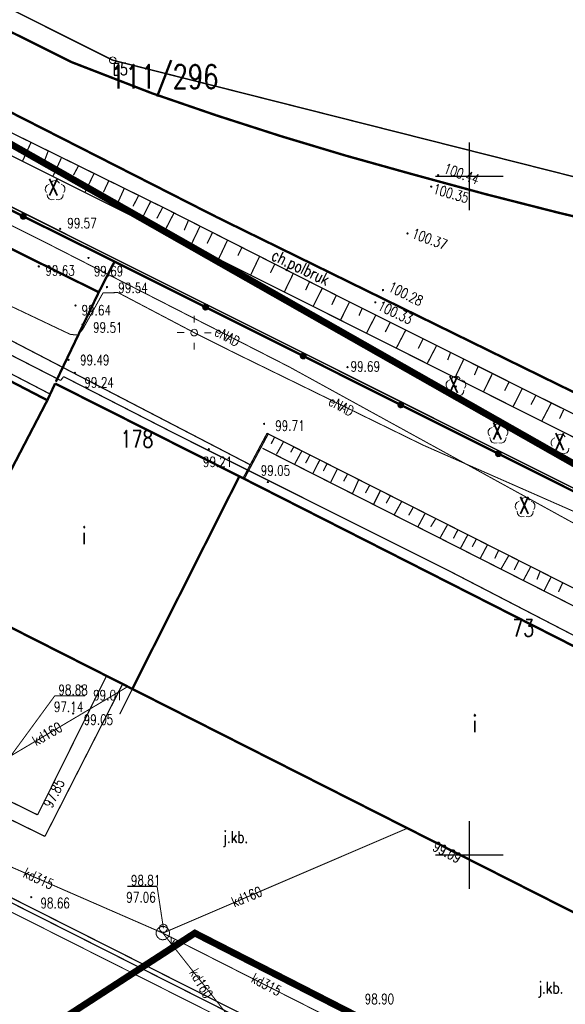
# Model space of a CAD drawing. Header units: metres. Extents: x 7501691 to 7504871, y 5814048 to 5814963.
# Tile 85 of 89: x 7504496 to 7504537, y 5814491 to 5814564. Entities that reach past the tile are written whole.
import ezdxf
from ezdxf.enums import TextEntityAlignment as Align

# ---------------------------------------------------------------- set-up
doc = ezdxf.new("R2010")
doc.units = ezdxf.units.M
doc.header["$MEASUREMENT"] = 0
for name, pattern in [('1', [0]), ('11', [3, 2.5, -0.5]), ('BUD', [0]), ('GDE', [0]), ('KOJ', [0]), ('KOU', [2, 1.5, -0.5]), ('UBK', [0]), ('UEB', [0]), ('UPC', [0]), ('UPK', [0]), ('WJD', [0]), ('WSQ', [1.75, 1.25, -0.5])]:
    doc.linetypes.add(name, pattern=pattern)
doc.layers.get('0').update_dxf_attribs({"linetype": 'CONTINUOUS'})
for name, color, linetype, lineweight in [('Dzialki', 7, 'GDE', 18), ('EADTD_T_0', 7, 'CONTINUOUS', 20), ('EBTPO_L_6', 7, 'WJD', 18), ('EBUOA_T_1', 7, 'CONTINUOUS', 20), ('EBUPP_L_1', 7, 'BUD', 35), ('EBUPP_L_3', 7, '1', 35), ('EDZPD_L_0', 7, 'GDE', 20), ('EDZPP_T_0', 7, 'CONTINUOUS', 15), ('KRZYZE_L_0', 7, '1', 18), ('Numery_dzialek', 7, 'CONTINUOUS', 18), ('Numery_punktow', 7, 'CONTINUOUS', 9), ('Punkty', 7, 'CONTINUOUS', 18), ('SDROK_T_0', 7, 'CONTINUOUS', 18), ('SDROK_T_1', 7, 'CONTINUOUS', 18), ('SDRPK_L_1', 7, '11', 15), ('SDRPK_L_3', 7, 'KOJ', 35), ('SDRPK_L_4', 7, 'KOU', 18), ('SZOPO_L_0', 7, 'CONTINUOUS', 35), ('SZZPZ_T_0', 3, 'CONTINUOUS', 18), ('UCCOC_T_0', 6, 'CONTINUOUS', 15), ('UCCPOR_L_1', 6, 'UPC', 18), ('UEEOO_T_0', 1, 'CONTINUOUS', 15), ('UEEPA_T_3', 1, 'CONTINUOUS', 18), ('UEEPON_L_1', 1, 'UEB', 15), ('UKKOA_T_0', 3, 'CONTINUOUS', 15), ('UKKOC_T_0', 3, 'CONTINUOUS', 15), ('UKKOO_T_0', 3, 'CONTINUOUS', 15), ('UKKPA_L_0', 3, '1', 15), ('UKKPA_T_0', 3, 'CONTINUOUS', 18), ('UKKPB_L_3', 14, 'UBK', 18), ('UKKPOD_L_0', 3, 'UPK', 15), ('WUKOS_T_1', 7, 'CONTINUOUS', 15), ('WUKPS_L_6', 7, 'WSQ', 18), ('WWRPH_T_1', 7, 'CONTINUOUS', 18)]:
    doc.layers.add(name, color=color, linetype=linetype, lineweight=lineweight)
doc.layers.add('pomiar_18_12_2024', color=7, linetype='CONTINUOUS')
doc.layers.add('ZAKRES', color=7, linetype='CONTINUOUS')
doc.styles.add('STYL_ARIAL', font='simplex', dxfattribs={"width": 0.75, "oblique": 0.1})

# ---------------------------------------------------------------- blocks, each defined once
blk = doc.blocks.new('fdsgfdhgfjh')
at = {"color": 7, "const_width": 0.065}
for points in [[(628.93, -380.808), (627.625, -347.321), (631.46, -316.744), (630.476, -293.446), (631.603, -272.028), (642.12, -262.447), (642.84, -250.18), (613.01, -248.02), (473.074, -244.736), (370.953, -240.293), (311.01, -225.13), (43.231, -91.051), (39.421, -86.572), (-13.328, -60.153)], [(-16.835, -75.512), (354.018, -261.214), (467.857, -262.505), (472.746, -258.735), (593.685, -261.575), (612.103, -262.002), (615, -265.13), (621.573, -272.23), (620.457, -293.398), (621.441, -316.515), (617.616, -347.083), (618.941, -381.189)], [(-73.624, -607.379), (195.366, -583.748), (341.459, -571.655), (342.319, -570.715), (349.277, -563.045), (349.917, -560.655), (362.058, -448.634), (361.947, -446.744), (362.796, -440.405), (363.365, -434.665), (363.505, -433.525), (474.63, -446.54), (528.102, -452.597), (558.029, -454.712), (566.877, -447.021), (578.606, -447.669), (581.452, -423.391), (595.663, -375.234), (593.685, -261.575), (472.746, -258.735), (467.857, -262.505), (354.018, -261.214), (-16.835, -75.512)]]:
    blk.add_lwpolyline(points, dxfattribs=at)
at = {"color": 1, "const_width": 0.5}
blk.add_lwpolyline([(199.493, -172.243), (156.73, -247.896), (288.397, -308.04), (317.034, -289.46), (359.345, -311.135), (375.173, -272.058), (199.493, -172.243)], dxfattribs=at)
at = {"layer": 'Dzialki', "color": 7, "const_width": 0.09}
for points in [[(354, -261.22), (-16.86, -75.52)], [(43.21, -91.06), (310.99, -225.15)], [(310.99, -225.15), (370.93, -240.3)]]:
    blk.add_lwpolyline(points, dxfattribs=at)
at = {"layer": 'EBTPO_L_6', "color": 7, "const_width": 0.09}
for points in [[(290.803, -239.197), (321.157, -254.977)], [(322.352, -252.633), (321.91, -253.461)], [(322.44, -252.68), (321.998, -253.508)], [(322.131, -253.047), (322.175, -253.177)], [(322.175, -252.964), (322.219, -253.094)], [(322.44, -252.68), (322.352, -252.633)], [(321.91, -253.461), (321.468, -254.288)], [(321.998, -253.508), (321.556, -254.335)], [(321.689, -253.874), (321.733, -254.004)], [(321.733, -253.792), (321.777, -253.922)], [(321.468, -254.288), (321.026, -255.116)], [(321.556, -254.335), (321.114, -255.163)], [(321.291, -254.619), (321.335, -254.749)], [(321.026, -255.116), (320.584, -255.944)], [(321.114, -255.163), (320.672, -255.991)], [(321.247, -254.702), (321.291, -254.832)], [(320.672, -255.991), (320.584, -255.944)], [(320.805, -255.53), (320.849, -255.66)], [(320.849, -255.447), (320.893, -255.577)]]:
    blk.add_lwpolyline(points, dxfattribs=at)
at = {"layer": 'EBUPP_L_1', "color": 7, "const_width": 0.175}
for points in [[(306.173, -250.201), (228.614, -209.87)], [(298.724, -264.526), (306.173, -250.201)], [(298.724, -264.526), (312.43, -271.47)], [(312.43, -271.47), (351.83, -291.431)]]:
    blk.add_lwpolyline(points, dxfattribs=at)
at = {"layer": 'EBUPP_L_3', "color": 7, "const_width": 0.175}
for points in [[(306.173, -250.201), (306.743, -248.968)], [(306.743, -248.968), (320.309, -255.805)], [(320.309, -255.805), (359.779, -275.864)]]:
    blk.add_lwpolyline(points, dxfattribs=at)
at = {"layer": 'EBUPP_L_3', "color": 7, "linetype": '1', "const_width": 0.175}
blk.add_lwpolyline([(312.43, -271.47), (320.309, -255.805)], dxfattribs=at)
at = {"layer": 'EDZPD_L_0', "color": 7, "const_width": 0.1}
for points in [[(353.997, -261.225), (-16.856, -75.522)], [(310.985, -225.145), (43.21, -91.061)], [(370.931, -240.304), (310.985, -225.145)]]:
    blk.add_lwpolyline(points, dxfattribs=at)
at = {"layer": 'EDZPP_T_0', "color": 7}
blk.add_lwpolyline([(310.985, -224.895), (311.12, -224.935), (311.213, -225.041), (311.233, -225.18), (311.174, -225.309), (311.056, -225.385), (310.915, -225.385), (310.796, -225.309), (310.738, -225.181), (310.758, -225.041), (310.85, -224.935), (310.985, -224.895)], dxfattribs=at)
at = {"layer": 'KRZYZE_L_0', "color": 7, "linetype": '1', "const_width": 0.09}
for points in [[(337.25, -236.2), (337.25, -231.2)], [(334.75, -233.7), (339.75, -233.7)], [(337.25, -286.2), (337.25, -281.2)], [(334.75, -283.7), (339.75, -283.7)]]:
    blk.add_lwpolyline(points, dxfattribs=at)
at = {"layer": 'pomiar_18_12_2024', "color": 214, "linetype": '1', "const_width": 0.09}
blk.add_lwpolyline([(306.382, -249.747), (228.844, -209.426), (228.614, -209.87)], dxfattribs=at)
at = {"layer": 'pomiar_18_12_2024', "color": 214}
blk.add_point((306.382, -249.747), dxfattribs=at)
at = {"layer": 'Punkty', "color": 7}
blk.add_lwpolyline([(310.99, -224.9), (311.125, -224.94), (311.217, -225.046), (311.237, -225.186), (311.179, -225.314), (311.06, -225.39), (310.92, -225.39), (310.801, -225.314), (310.742, -225.186), (310.763, -225.046), (310.855, -224.94), (310.99, -224.9)], dxfattribs=at)
at = {"layer": 'SDRPK_L_1', "color": 7, "const_width": 0.075}
for points in [[(334.7, -282.75), (298.76, -264.51)], [(351.79, -291.42), (334.7, -282.75)], [(297.86, -285.05), (326.52, -299.51)]]:
    blk.add_lwpolyline(points, dxfattribs=at)
at = {"layer": 'SDRPK_L_3', "color": 7, "const_width": 0.175}
for points in [[(307.987, -225.297), (294.028, -218.349)], [(318.654, -236.711), (296.811, -225.583)], [(313.892, -227.585), (307.987, -225.297)], [(332.937, -233.515), (328.133, -232.172), (323.356, -230.736), (318.609, -229.207), (313.892, -227.585)], [(354.863, -238.908), (349.349, -237.696), (343.855, -236.393), (338.384, -234.999), (332.937, -233.515)], [(343.519, -248.913), (318.654, -236.711)], [(359.654, -256.793), (343.519, -248.913)]]:
    blk.add_lwpolyline(points, dxfattribs=at)
at = {"layer": 'SDRPK_L_4', "color": 7, "const_width": 0.09}
for points in [[(307.152, -248.743), (275.209, -232.366)], [(307.374, -248.458), (307.152, -248.743)], [(315.772, -252.766), (307.374, -248.458)], [(335.641, -262.712), (315.772, -252.766)], [(361.88, -276.302), (335.641, -262.712)], [(311.506, -273.331), (312.43, -271.47)]]:
    blk.add_lwpolyline(points, dxfattribs=at)
at = {"layer": 'SZOPO_L_0', "color": 7, "const_width": 0.175}
for points in [[(304.401, -236.648), (297.405, -233.179)], [(304.266, -236.752), (304.231, -236.641), (304.275, -236.534), (304.378, -236.48), (304.491, -236.504), (304.563, -236.596), (304.558, -236.712), (304.48, -236.798), (304.365, -236.814), (304.266, -236.752)], [(311.12, -239.98), (304.401, -236.648)], [(302.58, -238.581), (309.96, -242.24)], [(311.12, -239.98), (309.96, -242.24)], [(311.12, -239.98), (317.826, -243.339)], [(309.96, -242.24), (306.8, -248.84)], [(317.691, -243.443), (317.656, -243.332), (317.7, -243.225), (317.803, -243.171), (317.916, -243.195), (317.988, -243.287), (317.983, -243.403), (317.905, -243.489), (317.79, -243.505), (317.691, -243.443)], [(317.826, -243.339), (325.013, -246.939)], [(324.878, -247.043), (324.843, -246.933), (324.887, -246.825), (324.99, -246.771), (325.103, -246.795), (325.174, -246.887), (325.17, -247.004), (325.092, -247.09), (324.977, -247.105), (324.878, -247.043)], [(325.013, -246.939), (332.199, -250.539)], [(332.065, -250.644), (332.03, -250.533), (332.073, -250.425), (332.176, -250.371), (332.29, -250.396), (332.361, -250.488), (332.357, -250.604), (332.279, -250.69), (332.163, -250.706), (332.065, -250.644)], [(332.199, -250.539), (339.386, -254.14)], [(339.252, -254.244), (339.216, -254.133), (339.26, -254.025), (339.363, -253.971), (339.477, -253.996), (339.548, -254.088), (339.544, -254.204), (339.465, -254.29), (339.35, -254.306), (339.252, -254.244)], [(339.386, -254.14), (346.573, -257.74)]]:
    blk.add_lwpolyline(points, dxfattribs=at)
at = {"layer": 'SZZPZ_T_0', "color": 7}
for points in [[(306.11, -234.899), (306.023, -234.726), (306.033, -234.533), (306.138, -234.37), (306.311, -234.282)], [(306.422, -234.201), (306.559, -234.064), (306.746, -234.014), (306.933, -234.064), (307.07, -234.201)], [(307.182, -234.282), (307.354, -234.37), (307.459, -234.533), (307.47, -234.726), (307.382, -234.899)], [(306.678, -235.411), (306.486, -235.441), (306.305, -235.371), (306.184, -235.221), (306.153, -235.03)], [(306.746, -234.719), (306.778, -234.733), (306.791, -234.764), (306.778, -234.796), (306.746, -234.809), (306.714, -234.796), (306.701, -234.764), (306.714, -234.733), (306.746, -234.719)], [(307.34, -235.03), (307.309, -235.221), (307.187, -235.371), (307.006, -235.441), (306.815, -235.411)], [(335.618, -249.317), (335.531, -249.144), (335.541, -248.951), (335.646, -248.788), (335.819, -248.7)], [(335.93, -248.619), (336.067, -248.482), (336.254, -248.432), (336.441, -248.482), (336.579, -248.619)], [(336.69, -248.7), (336.862, -248.788), (336.968, -248.951), (336.978, -249.144), (336.89, -249.317)], [(336.186, -249.829), (335.994, -249.859), (335.814, -249.789), (335.692, -249.639), (335.661, -249.448)], [(336.254, -249.137), (336.286, -249.151), (336.299, -249.182), (336.286, -249.214), (336.254, -249.227), (336.223, -249.214), (336.209, -249.182), (336.223, -249.151), (336.254, -249.137)], [(336.848, -249.448), (336.817, -249.639), (336.695, -249.789), (336.515, -249.859), (336.323, -249.829)], [(338.721, -252.822), (338.633, -252.649), (338.643, -252.456), (338.749, -252.293), (338.921, -252.205)], [(339.032, -252.124), (339.169, -251.988), (339.357, -251.938), (339.544, -251.988), (339.681, -252.124)], [(339.792, -252.205), (339.965, -252.293), (340.07, -252.456), (340.08, -252.649), (339.993, -252.822)], [(339.288, -253.334), (339.097, -253.364), (338.916, -253.294), (338.794, -253.144), (338.763, -252.953)], [(339.357, -252.643), (339.389, -252.656), (339.402, -252.688), (339.389, -252.719), (339.357, -252.733), (339.325, -252.719), (339.312, -252.688), (339.325, -252.656), (339.357, -252.643)], [(339.95, -252.953), (339.92, -253.144), (339.798, -253.294), (339.617, -253.364), (339.426, -253.334)], [(343.351, -253.593), (343.263, -253.421), (343.273, -253.227), (343.379, -253.065), (343.551, -252.977)], [(343.662, -252.896), (343.799, -252.759), (343.987, -252.709), (344.174, -252.759), (344.311, -252.896)], [(343.918, -254.105), (343.727, -254.135), (343.546, -254.066), (343.424, -253.915), (343.393, -253.724)], [(343.987, -253.414), (344.019, -253.427), (344.032, -253.459), (344.019, -253.491), (343.987, -253.504), (343.955, -253.491), (343.942, -253.459), (343.955, -253.427), (343.987, -253.414)], [(344.58, -253.724), (344.55, -253.915), (344.428, -254.066), (344.247, -254.135), (344.056, -254.105)], [(341.033, -257.554), (341.17, -257.417), (341.357, -257.367), (341.544, -257.417), (341.682, -257.554)], [(340.721, -258.252), (340.634, -258.079), (340.644, -257.886), (340.749, -257.723), (340.922, -257.635)], [(341.357, -258.072), (341.389, -258.086), (341.402, -258.117), (341.389, -258.149), (341.357, -258.162), (341.326, -258.149), (341.312, -258.117), (341.326, -258.086), (341.357, -258.072)], [(341.793, -257.635), (341.965, -257.723), (342.071, -257.885), (342.081, -258.079), (341.993, -258.252)], [(341.289, -258.764), (341.097, -258.794), (340.917, -258.724), (340.795, -258.574), (340.764, -258.383)], [(341.951, -258.382), (341.92, -258.574), (341.798, -258.724), (341.618, -258.794), (341.426, -258.764)]]:
    blk.add_lwpolyline(points, dxfattribs=at)
at = {"layer": 'UCCPOR_L_1', "color": 6, "const_width": 0.09}
for points in [[(305.457, -280.75), (310.529, -270.507)], [(311.715, -271.108), (305.996, -282.334)], [(299.214, -277.677), (305.457, -280.75)], [(305.996, -282.334), (299.848, -279.325)]]:
    blk.add_lwpolyline(points, dxfattribs=at)
at = {"layer": 'UEEPA_T_3', "color": 7}
for points in [[(316.989, -244.468), (316.991, -243.968)], [(316.986, -244.968), (317.121, -245.008), (317.213, -245.114), (317.233, -245.253), (317.175, -245.382), (317.056, -245.458), (316.915, -245.458), (316.797, -245.382), (316.738, -245.254), (316.758, -245.114), (316.851, -245.008), (316.986, -244.968)], [(315.736, -245.213), (316.236, -245.215)], [(317.736, -245.221), (318.236, -245.223)], [(316.982, -245.968), (316.98, -246.468)]]:
    blk.add_lwpolyline(points, dxfattribs=at)
at = {"layer": 'UEEPON_L_1', "color": 1, "const_width": 0.075}
for points in [[(306.213, -238.667), (276.819, -223.925)], [(323.96, -247.727), (306.213, -238.667)], [(307.863, -245.347), (296.301, -239.853)], [(310.272, -242.288), (308.767, -245.001)], [(311.381, -242.268), (310.272, -242.288)], [(316.986, -245.218), (311.381, -242.268)], [(308.767, -245.001), (308.383, -245.396)], [(319.699, -246.584), (316.986, -245.218)], [(308.383, -245.396), (307.863, -245.347)], [(333.86, -253.513), (319.699, -246.584)], [(347.98, -260.936), (323.96, -247.727)], [(349.863, -260.561), (333.86, -253.513)]]:
    blk.add_lwpolyline(points, dxfattribs=at)
at = {"layer": 'UKKOC_T_0', "color": 3, "const_width": 0.075}
for points in [[(303.36, -276.57), (306.718, -271.979)], [(306.718, -271.979), (308.944, -271.979)], [(312.056, -286.014), (314.255, -286.014)], [(314.72, -289.1), (314.255, -286.014)]]:
    blk.add_lwpolyline(points, dxfattribs=at)
at = {"layer": 'UKKPA_L_0', "color": 3, "const_width": 0.075}
blk.add_lwpolyline([(314.287, -289.765), (314.197, -289.578), (314.19, -289.372), (314.269, -289.18), (314.418, -289.037), (314.613, -288.967), (314.819, -288.982), (315.001, -289.08), (315.128, -289.244), (315.178, -289.445), (315.141, -289.648), (315.024, -289.819), (314.848, -289.928), (314.643, -289.956), (314.445, -289.899), (314.287, -289.765)], dxfattribs=at)
at = {"layer": 'UKKPA_T_0', "color": 7}
blk.add_lwpolyline([(314.72, -288.8), (314.87, -288.84), (314.98, -288.95), (315.02, -289.1), (314.98, -289.25), (314.87, -289.36), (314.72, -289.4), (314.57, -289.36), (314.46, -289.25), (314.42, -289.1), (314.46, -288.95), (314.57, -288.84), (314.72, -288.8)], dxfattribs=at)
at = {"layer": 'UKKPB_L_3', "color": 14, "const_width": 0.09}
for points in [[(343.775, -307.56), (300.257, -285.571)], [(343.94, -307.255), (300.439, -285.298)]]:
    blk.add_lwpolyline(points, dxfattribs=at)
at = {"layer": 'UKKPOD_L_0', "color": 3, "const_width": 0.075}
for points in [[(312.11, -271.29), (303.06, -276.65)], [(314.68, -289.46), (332.7, -281.73)], [(314.68, -289.46), (299.99, -283.05)], [(331.79, -298.14), (314.68, -289.46)], [(314.68, -289.46), (320.02, -296.23)]]:
    blk.add_lwpolyline(points, dxfattribs=at)
at = {"layer": 'WUKPS_L_6', "color": 7, "const_width": 0.09}
for points in [[(323.745, -242.283), (284.355, -222.612)], [(314.821, -236.053), (298.184, -227.856)], [(327.457, -242.467), (314.821, -236.053)], [(355.086, -258.027), (323.745, -242.283)], [(341.796, -249.654), (327.457, -242.467)], [(356.373, -256.92), (341.796, -249.654)], [(322.396, -252.656), (360.297, -271.821)], [(362.103, -274.071), (322.016, -253.734)]]:
    blk.add_lwpolyline(points, dxfattribs=at)
at = {"layer": 'WUKPS_L_6', "color": 7, "linetype": '1', "const_width": 0.09}
for points in [[(304.982, -231.178), (304.347, -232.579)], [(306.228, -231.852), (305.982, -232.514)], [(307.201, -232.358), (306.592, -233.682)], [(308.46, -232.942), (308.096, -233.617)], [(309.614, -233.487), (308.94, -234.888)], [(310.691, -234.044), (310.302, -234.875)], [(311.833, -234.602), (311.211, -235.977)], [(312.897, -235.108), (312.482, -235.912)], [(313.779, -235.562), (313.079, -236.937)], [(314.662, -236.003), (314.234, -236.807)], [(315.505, -236.392), (314.766, -237.819)], [(316.561, -236.949), (316.25, -237.676)], [(317.417, -237.377), (316.756, -238.753)], [(318.326, -237.857), (317.937, -238.649)], [(319.454, -238.376), (318.78, -239.803)], [(320.492, -238.96), (320.207, -239.544)], [(321.79, -239.621), (321.141, -240.984)], [(322.919, -240.166), (322.594, -240.815)], [(324.307, -240.814), (323.62, -242.229)], [(325.475, -241.489), (325.189, -242.086)], [(326.409, -241.969), (325.735, -243.305)], [(327.457, -242.467), (327.11, -243.175)], [(328.42, -242.967), (327.746, -244.33)], [(329.341, -243.46), (329.121, -243.966)], [(330.34, -243.966), (329.666, -245.276)], [(331.417, -244.472), (331.054, -245.172)], [(332.563, -245.034), (331.85, -246.396)], [(333.835, -245.695), (333.485, -246.383)], [(334.834, -246.175), (334.16, -247.472)], [(335.859, -246.694), (335.651, -247.239)], [(336.832, -247.187), (336.197, -248.523)], [(337.883, -247.731), (337.624, -248.341)], [(338.947, -248.237), (338.298, -249.548)], [(340.167, -248.873), (339.842, -249.495)], [(341.14, -249.353), (340.478, -250.65)], [(342.139, -249.858), (341.789, -250.52)], [(343.268, -250.429), (342.593, -251.713)], [(344.189, -250.909), (343.89, -251.558)], [(322.901, -252.927), (322.654, -253.41)], [(323.57, -253.249), (323.05, -254.177)], [(324.312, -253.645), (324.089, -254.041)], [(324.906, -253.954), (324.387, -254.907)], [(325.525, -254.202), (325.191, -254.833)], [(326.243, -254.585), (325.711, -255.625)], [(326.763, -254.895), (326.491, -255.414)], [(327.531, -255.266), (327.023, -256.269)], [(328.274, -255.649), (327.989, -256.169)], [(329.115, -256.021), (328.645, -257.073)], [(329.907, -256.466), (329.598, -257.036)], [(330.687, -256.887), (330.192, -257.877)], [(331.442, -257.221), (331.121, -257.79)], [(332.284, -257.629), (331.727, -258.62)], [(333.126, -258.075), (332.779, -258.681)], [(333.98, -258.557), (333.473, -259.498)], [(334.772, -258.929), (334.401, -259.523)], [(335.639, -259.374), (335.094, -260.34)], [(336.406, -259.745), (336.072, -260.377)], [(337.124, -260.129), (336.605, -261.094)], [(337.768, -260.426), (337.459, -260.995)], [(338.585, -260.846), (338.065, -261.824)], [(339.39, -261.28), (339.117, -261.861)], [(340.145, -261.651), (339.575, -262.641)], [(340.887, -262.022), (340.553, -262.703)], [(341.766, -262.467), (341.234, -263.458)], [(342.459, -262.814), (342.224, -263.408)], [(343.276, -263.21), (342.744, -264.25)], [(344.118, -263.655), (343.809, -264.324)]]:
    blk.add_lwpolyline(points, dxfattribs=at)
at = {"layer": 'WWRPH_T_1', "color": 7}
for points in [[(334.95, -233.571), (334.982, -233.584), (334.995, -233.616), (334.982, -233.647), (334.95, -233.661), (334.918, -233.647), (334.905, -233.616), (334.918, -233.584), (334.95, -233.571)], [(334.442, -234.417), (334.474, -234.431), (334.487, -234.462), (334.474, -234.494), (334.442, -234.507), (334.411, -234.494), (334.397, -234.462), (334.411, -234.431), (334.442, -234.417)], [(307.12, -237.527), (307.151, -237.54), (307.164, -237.572), (307.151, -237.604), (307.12, -237.617), (307.088, -237.604), (307.075, -237.572), (307.088, -237.54), (307.12, -237.527)], [(332.693, -237.861), (332.725, -237.874), (332.738, -237.906), (332.725, -237.938), (332.693, -237.951), (332.661, -237.938), (332.648, -237.906), (332.661, -237.874), (332.693, -237.861)], [(309.209, -239.672), (309.24, -239.685), (309.254, -239.717), (309.24, -239.748), (309.209, -239.762), (309.177, -239.748), (309.164, -239.717), (309.177, -239.685), (309.209, -239.672)], [(305.539, -240.293), (305.571, -240.306), (305.584, -240.338), (305.571, -240.37), (305.539, -240.383), (305.508, -240.37), (305.494, -240.338), (305.508, -240.306), (305.539, -240.293)], [(310.564, -241.817), (310.596, -241.83), (310.609, -241.862), (310.596, -241.893), (310.564, -241.907), (310.532, -241.893), (310.519, -241.862), (310.532, -241.83), (310.564, -241.817)], [(330.887, -242.039), (330.919, -242.052), (330.932, -242.084), (330.919, -242.116), (330.887, -242.129), (330.855, -242.116), (330.842, -242.084), (330.855, -242.052), (330.887, -242.039)], [(330.323, -242.943), (330.354, -242.956), (330.368, -242.988), (330.354, -243.019), (330.323, -243.033), (330.291, -243.019), (330.278, -242.988), (330.291, -242.956), (330.323, -242.943)], [(308.249, -243.172), (308.281, -243.185), (308.294, -243.217), (308.281, -243.249), (308.249, -243.262), (308.218, -243.249), (308.204, -243.217), (308.218, -243.185), (308.249, -243.172)], [(308.758, -244.583), (308.79, -244.596), (308.803, -244.628), (308.79, -244.66), (308.758, -244.673), (308.726, -244.66), (308.713, -244.628), (308.726, -244.596), (308.758, -244.583)], [(307.742, -247.18), (307.774, -247.193), (307.787, -247.225), (307.774, -247.257), (307.742, -247.27), (307.71, -247.257), (307.697, -247.225), (307.71, -247.193), (307.742, -247.18)], [(328.28, -247.712), (328.312, -247.725), (328.325, -247.757), (328.312, -247.789), (328.28, -247.802), (328.249, -247.789), (328.235, -247.757), (328.249, -247.725), (328.28, -247.712)], [(308.194, -248.14), (308.226, -248.153), (308.239, -248.185), (308.226, -248.217), (308.194, -248.23), (308.162, -248.217), (308.149, -248.185), (308.162, -248.153), (308.194, -248.14)], [(322.128, -251.89), (322.16, -251.904), (322.173, -251.935), (322.16, -251.967), (322.128, -251.98), (322.096, -251.967), (322.083, -251.935), (322.096, -251.904), (322.128, -251.89)], [(318.063, -253.754), (318.095, -253.767), (318.108, -253.799), (318.095, -253.831), (318.063, -253.844), (318.032, -253.831), (318.018, -253.799), (318.032, -253.767), (318.063, -253.754)], [(322.411, -256.181), (322.442, -256.194), (322.456, -256.226), (322.442, -256.258), (322.411, -256.271), (322.379, -256.258), (322.366, -256.226), (322.379, -256.194), (322.411, -256.181)], [(308.695, -271.256), (308.727, -271.269), (308.74, -271.301), (308.727, -271.333), (308.695, -271.346), (308.663, -271.333), (308.65, -271.301), (308.663, -271.269), (308.695, -271.256)], [(308.074, -273.232), (308.106, -273.245), (308.119, -273.277), (308.106, -273.309), (308.074, -273.322), (308.043, -273.309), (308.029, -273.277), (308.043, -273.245), (308.074, -273.232)], [(304.992, -286.77), (305.024, -286.783), (305.037, -286.815), (305.024, -286.847), (304.992, -286.86), (304.96, -286.847), (304.947, -286.815), (304.96, -286.783), (304.992, -286.77)]]:
    blk.add_lwpolyline(points, dxfattribs=at)
at = {"layer": 'ZAKRES', "color": 3, "const_width": 0.09}
blk.add_lwpolyline([(199.493, -172.243), (375.068, -271.896), (359.203, -311.137), (317.034, -289.46), (288.397, -308.04), (156.73, -247.896), (199.493, -172.243)], dxfattribs=at)
at = {"layer": 'EADTD_T_0', "color": 7, "style": 'STYL_ARIAL', "width": 0.75}
blk.add_text('178', height=1.25, dxfattribs=at).set_placement((312.776, -253.046), align=Align.MIDDLE_CENTER)
blk.add_text('73', height=1.25, dxfattribs=at).set_placement((341.22, -267.986), align=Align.BOTTOM_CENTER)
at = {"layer": 'EBUOA_T_1', "color": 7, "style": 'STYL_ARIAL', "width": 0.75}
for p in [(308.891, -260.175), (337.65, -274.033)]:
    blk.add_text('i', height=1.25, rotation=0.0091, dxfattribs=at).set_placement(p, align=Align.MIDDLE_CENTER)
at = {"layer": 'Numery_dzialek', "color": 7, "style": 'STYL_ARIAL', "width": 0.75}
blk.add_text('111/296', height=1.75, dxfattribs=at).set_placement((310.783, -225.478), align=Align.TOP_LEFT)
at = {"layer": 'Numery_punktow', "color": 7, "style": 'STYL_ARIAL', "width": 0.75}
blk.add_text('E5', height=0.875, dxfattribs=at).set_placement((310.99, -225.369), align=Align.TOP_LEFT)
at = {"layer": 'pomiar_18_12_2024', "color": 214, "style": 'STYL_ARIAL', "width": 0.75}
for p in [(306.213, -235.5), (335.689, -250.039), (338.914, -253.473), (343.504, -254.242), (340.886, -258.933)]:
    blk.add_text('X', height=1.25, dxfattribs=at).set_placement(p, align=Align.BOTTOM_LEFT)
at = {"layer": 'SDROK_T_0', "color": 7, "style": 'STYL_ARIAL', "width": 0.75}
for p in [(320.038, -282.381), (343.242, -293.479)]:
    blk.add_text('j.kb.', height=0.875, dxfattribs=at).set_placement(p, align=Align.MIDDLE_CENTER)
at = {"layer": 'SDROK_T_1', "color": 7, "style": 'STYL_ARIAL', "width": 0.75}
blk.add_text('ch.polbruk', height=0.875, rotation=334.5823, dxfattribs=at).set_placement((324.821, -240.396), align=Align.MIDDLE_CENTER)
at = {"layer": 'UCCOC_T_0', "color": 6, "style": 'STYL_ARIAL', "width": 0.75}
blk.add_text('97.85', height=0.75, rotation=63.4443, dxfattribs=at).set_placement((306.706, -280.395), align=Align.BOTTOM_LEFT)
at = {"layer": 'UEEOO_T_0', "color": 1, "style": 'STYL_ARIAL', "width": 0.75}
for rotation, p in [(332.2506, (319.431, -245.501)), (332.0582, (327.828, -250.633))]:
    blk.add_text('eNAD', height=0.75, rotation=rotation, dxfattribs=at).set_placement(p, align=Align.MIDDLE_CENTER)
at = {"layer": 'UKKOA_T_0', "color": 3, "style": 'STYL_ARIAL', "width": 0.75}
blk.add_text('k', height=0.75, dxfattribs=at).set_placement((315.191, -290.708), align=Align.BOTTOM_LEFT)
at = {"layer": 'UKKOC_T_0', "color": 3, "style": 'STYL_ARIAL', "width": 0.75}
for s, p in [('98.88', (306.986, -271.167)), ('97.14', (306.651, -272.417)), ('98.81', (312.324, -285.201)), ('97.06', (311.989, -286.451)), ('98.90', (329.544, -293.937))]:
    blk.add_text(s, height=0.75, dxfattribs=at).set_placement(p, align=Align.TOP_LEFT)
at = {"layer": 'UKKOO_T_0', "color": 3, "style": 'STYL_ARIAL', "width": 0.75}
for s, rotation, p in [('kd160', 30.1999, (305.16, -275.362)), ('kd315', 335.1695, (304.481, -284.948)), ('kd160', 22.1664, (319.787, -287.213)), ('kd160', 300.1735, (316.927, -292.167)), ('kd315', 331.7826, (321.287, -292.696))]:
    blk.add_text(s, height=0.75, rotation=rotation, dxfattribs=at).set_placement(p, align=Align.MIDDLE_LEFT)
at = {"layer": 'WUKOS_T_1', "color": 7, "style": 'STYL_ARIAL', "width": 0.75}
for s, rotation, p in [('100.44', 340.0712, (335.227, -233.631)), ('100.35', 343.9492, (334.456, -235.168)), ('99.57', 0.0091, (307.64, -237.753)), ('100.37', 339.7266, (332.877, -238.424)), ('100.28', 333.7589, (331.118, -242.314)), ('100.33', 334.8943, (330.349, -243.715)), ('99.69', 0.0091, (328.499, -248.311)), ('99.09', 332.2234, (334.369, -283.529))]:
    blk.add_text(s, height=0.75, rotation=rotation, dxfattribs=at).set_placement(p, align=Align.BOTTOM_LEFT)
for s, p in [('99.63', (307.112, -240.641)), ('99.69', (310.677, -240.693)), ('99.54', (312.486, -241.917)), ('99.64', (309.773, -243.567)), ('99.51', (310.625, -244.843)), ('99.49', (309.667, -247.238)), ('99.24', (309.987, -248.887)), ('99.71', (324.033, -252.077)), ('99.21', (318.713, -254.738)), ('99.05', (322.97, -255.376)), ('99.01', (310.629, -271.925)), ('99.05', (309.938, -273.734)), ('98.66', (306.748, -287.248))]:
    blk.add_text(s, height=0.75, rotation=0.0091, dxfattribs=at).set_placement(p, align=Align.MIDDLE_CENTER)

msp = doc.modelspace()

# ---------------------------------------------------------------- block references
at = {"linetype": 'Continuous'}
msp.add_blockref('fdsgfdhgfjh', (7504192.35177, 5814786.13308), dxfattribs=at)

doc.saveas('drawing.dxf')
